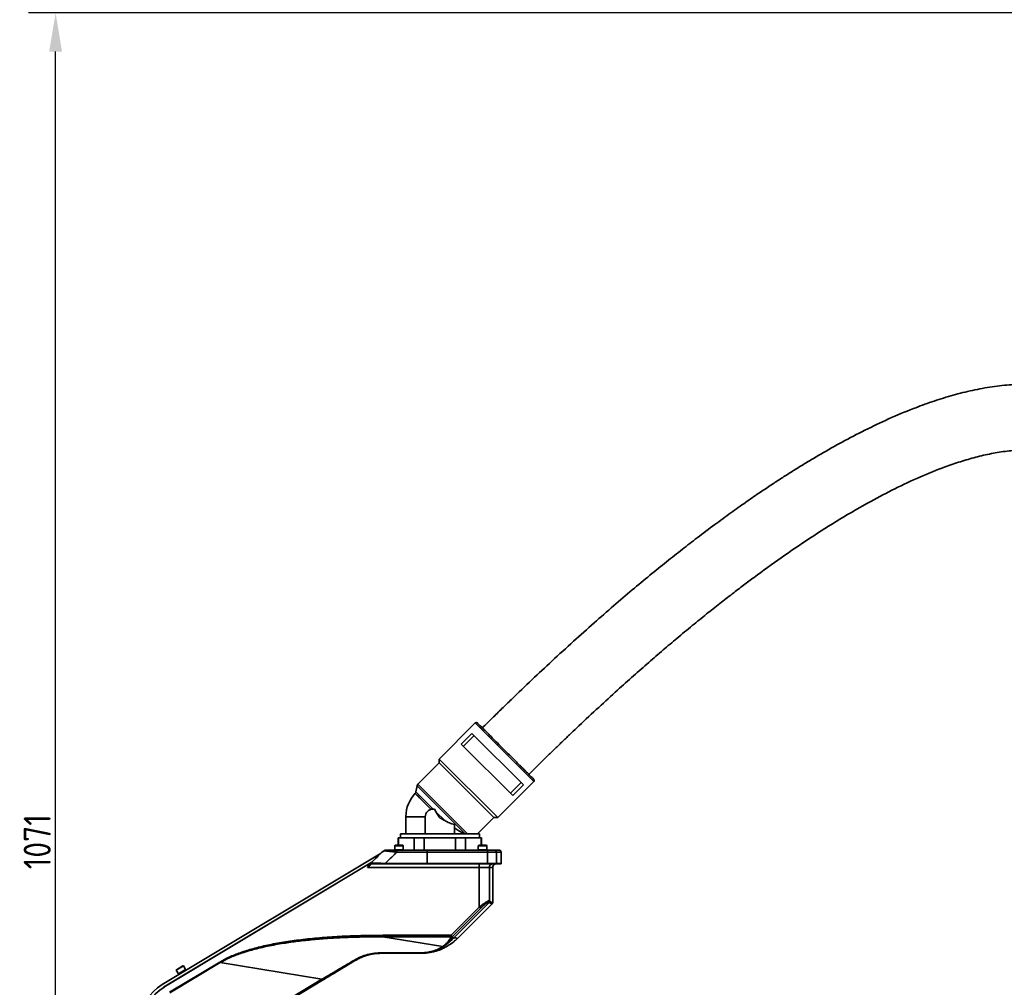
# Model space of a CAD drawing. Header units: millimetres. Extents: x 13873 to 18697, y 1443 to 6366.
# Tile 23 of 28: x 15377 to 16013, y 5007 to 5633. Entities that reach past the tile are written whole.
import ezdxf

# ---------------------------------------------------------------- set-up
doc = ezdxf.new("R2010")
doc.units = ezdxf.units.MM
doc.header["$PDSIZE"] = -1
doc.styles.add('标准汉字', font='gbenor.shx', dxfattribs={"bigfont": 'gbcbig.shx'})
doc.dimstyles.new('ISO-25', dxfattribs={"dimscale": 5, "dimtxt": 3.5, "dimasz": 5, "dimexe": 3.5, "dimexo": 0.625, "dimtad": 1, "dimdec": 1, "dimdsep": 46, "dimtxsty": '标准汉字', "dimcen": 2.5, "dimclrd": 1, "dimclre": 1, "dimadec": 0, "dimazin": 0, "dimtfac": 1, "dimtdec": 1, "dimtmove": 1, "dimatfit": 3, "dimfxl": 1, "dimarcsym": 0})

# ---------------------------------------------------------------- blocks, each defined once
blk = doc.blocks.new('*D62')
at = {"color": 1, "lineweight": -2, "transparency": 16777216}
for p, q in [((16506.26, 5637.18), (15382.56, 5637.18)), ((15400.06, 4590.79), (15400.06, 5612.18)), ((15500.34, 4565.79), (15382.56, 4565.79))]:
    blk.add_line(p, q, dxfattribs=at)
at = {"color": 1, "transparency": 16777216}
for points in [[(15395.89, 5612.18), (15404.22, 5612.18), (15400.06, 5637.18)], [(15395.89, 4590.79), (15404.22, 4590.79), (15400.06, 4565.79)]]:
    blk.add_solid(points, dxfattribs=at)
at = {"layer": 'Defpoints', "color": 0, "transparency": 16777216}
for p in [(15400.06, 5637.18), (16509.38, 5637.18), (15503.47, 4565.79)]:
    blk.add_point(p, dxfattribs=at)
at = {"color": 0, "transparency": 16777216, "insert": (15388.18, 5101.48), "char_height": 17.5, "attachment_point": 5, "rotation": 90, "style": '标准汉字'}
blk.add_mtext('1071', dxfattribs=at)

msp = doc.modelspace()

# ---------------------------------------------------------------- linework, layer by layer
at = {"linetype": 'Continuous', "lineweight": 35}
for p, q in [((15671.27, 5178.22), (15647.94, 5154.88)), ((15709.1, 5140.39), (15671.27, 5178.22)), ((15662.22, 5164.57), (15669.15, 5171.5)), ((15670.58, 5170.08), (15663.65, 5163.15)), ((15669.15, 5171.5), (15702.39, 5138.27)), ((15695.46, 5131.34), (15662.22, 5164.57)), ((15647.94, 5154.88), (15647.94, 5152.41)), ((15647.94, 5154.88), (15685.77, 5117.05)), ((15647.94, 5152.41), (15634.19, 5138.67)), ((15647.94, 5152.41), (15683.29, 5117.05)), ((15633.64, 5137.6), (15632.95, 5133.67)), ((15633.64, 5137.6), (15664.72, 5106.51)), ((15634.19, 5138.67), (15666.35, 5106.51)), ((15685.77, 5117.05), (15709.1, 5140.39)), ((15694.03, 5132.76), (15700.96, 5139.69)), ((15702.39, 5138.27), (15695.46, 5131.34)), ((15632.95, 5133.67), (15644.11, 5122.51)), ((15644.99, 5122.51), (15643.9, 5122.51)), ((15644.99, 5122.51), (15645.95, 5120.67)), ((15626.4, 5117.51), (15626.4, 5106.51)), ((15626.4, 5117.51), (15626.4, 5117.51)), ((15638.9, 5117.51), (15638.9, 5106.51)), ((15645.95, 5120.67), (15651.55, 5115.07)), ((15672.75, 5106.51), (15683.29, 5117.05)), ((15683.29, 5117.05), (15685.77, 5117.05)), ((15657.9, 5106.51), (15657.9, 5112.57)), ((15621.4, 5104.01), (15621.4, 5099.2)), ((15621.65, 5104.01), (15621.4, 5104.01)), ((15621.65, 5104.01), (15621.65, 5099.2)), ((15624.23, 5104.01), (15621.65, 5104.01)), ((15622.9, 5106.51), (15622.9, 5104.01)), ((15648.4, 5106.51), (15622.9, 5106.51)), ((15631.84, 5104.01), (15629.26, 5104.01)), ((15631.84, 5095.9), (15631.84, 5104.01)), ((15638.2, 5104.01), (15631.84, 5104.01)), ((15638.2, 5104.01), (15638.2, 5095.9)), ((15643.37, 5104.01), (15638.2, 5104.01)), ((15673.9, 5106.51), (15648.4, 5106.51)), ((15658.59, 5104.01), (15653.42, 5104.01)), ((15658.59, 5104.01), (15658.59, 5095.9)), ((15664.95, 5104.01), (15658.59, 5104.01)), ((15664.95, 5104.01), (15664.95, 5095.9)), ((15667.53, 5104.01), (15664.95, 5104.01)), ((15675.15, 5104.01), (15672.56, 5104.01)), ((15673.9, 5104.01), (15673.9, 5106.51)), ((15675.15, 5104.01), (15675.15, 5099.2)), ((15675.4, 5104.01), (15675.15, 5104.01)), ((15675.4, 5099.2), (15675.4, 5104.01)), ((15619.58, 5099.2), (15619.28, 5098.9)), ((15619.28, 5098.9), (15619.28, 5096.2)), ((15624.78, 5098.9), (15619.28, 5098.9)), ((15619.58, 5099.2), (15624.48, 5099.2)), ((15624.78, 5098.9), (15624.48, 5099.2)), ((15624.78, 5096.2), (15624.78, 5098.9)), ((15673.48, 5099.2), (15673.18, 5098.9)), ((15673.18, 5098.9), (15673.18, 5096.2)), ((15678.68, 5098.9), (15673.18, 5098.9)), ((15673.48, 5099.2), (15678.38, 5099.2)), ((15678.68, 5098.9), (15678.38, 5099.2)), ((15678.38, 5099.2), (15678.43, 5099.2)), ((15678.73, 5098.9), (15678.43, 5099.2)), ((15678.68, 5096.2), (15678.68, 5098.9)), ((15678.73, 5098.9), (15678.68, 5098.9)), ((15678.73, 5096.2), (15678.73, 5098.9)), ((15468.88, 5009.12), (15610.37, 5094.14)), ((15612.94, 5095.9), (15610.9, 5094.67)), ((15619.28, 5096.2), (15619.28, 5095.9)), ((15624.78, 5096.2), (15619.28, 5096.2)), ((15620.61, 5094.8), (15640.27, 5094.8)), ((15624.78, 5095.9), (15624.78, 5096.2)), ((15640.17, 5095.9), (15679.03, 5095.9)), ((15640.27, 5094.8), (15640.27, 5087.43)), ((15679.13, 5094.8), (15640.27, 5094.8)), ((15673.18, 5096.2), (15673.18, 5095.9)), ((15678.68, 5096.2), (15673.18, 5096.2)), ((15678.68, 5095.9), (15678.68, 5096.2)), ((15678.73, 5096.2), (15678.68, 5096.2)), ((15678.73, 5095.9), (15678.73, 5096.2)), ((15679.13, 5087.43), (15679.13, 5094.8)), ((15679.13, 5094.8), (15685.06, 5094.8)), ((15686.93, 5095.9), (15683.98, 5095.9)), ((15685.06, 5087.43), (15685.06, 5094.8)), ((15688.03, 5094.8), (15685.06, 5094.8)), ((15688.03, 5087.43), (15688.03, 5094.8)), ((15604.53, 5088.3), (15469.81, 5007.35)), ((15470.11, 5007.51), (15604.47, 5088.24)), ((15601.59, 5084.9), (15602.59, 5086.36)), ((15602.84, 5085.98), (15601.59, 5084.9)), ((15673.86, 5084.9), (15601.59, 5084.9)), ((15604.16, 5087.1), (15604.06, 5087.04)), ((15613.13, 5087.43), (15640.27, 5087.43)), ((15613.13, 5087.1), (15640.24, 5087.1)), ((15640.24, 5087.1), (15679.1, 5087.1)), ((15640.27, 5087.43), (15679.13, 5087.43)), ((15673.86, 5084.9), (15673.86, 5087.1)), ((15673.86, 5084.9), (15680.38, 5084.9)), ((15673.86, 5059.09), (15673.86, 5084.9)), ((15679.1, 5087.1), (15684.73, 5087.1)), ((15679.13, 5087.43), (15685.06, 5087.43)), ((15680.38, 5084.9), (15680.38, 5063.29)), ((15682.53, 5084.9), (15680.38, 5084.9)), ((15682.53, 5062.25), (15682.53, 5084.9)), ((15688.03, 5087.43), (15685.06, 5087.43)), ((15655.73, 5040.96), (15673.86, 5059.09)), ((15657.48, 5039.41), (15680.36, 5062.3)), ((15682.13, 5061.4), (15659.74, 5039.01)), ((15673.86, 5059.09), (15674.62, 5058.32)), ((15674.62, 5058.32), (15656.49, 5040.19)), ((15611.61, 5040.96), (15655.73, 5040.96)), ((15611.61, 5040.02), (15611.61, 5040.96)), ((15650.22, 5033.7), (15611.61, 5040.02)), ((15655.73, 5040.02), (15611.61, 5040.02)), ((15655.28, 5039.24), (15655.73, 5040.02)), ((15655.73, 5040.96), (15655.73, 5040.02)), ((15656.49, 5040.19), (15655.73, 5040.96)), ((15656.49, 5040.19), (15656.04, 5039.41)), ((15650.75, 5033.67), (15652.54, 5035.1)), ((15656.04, 5039.41), (15657.48, 5039.41)), ((15473.65, 5004.11), (15506.21, 5023.67)), ((15506.42, 5023.32), (15473.86, 5003.76)), ((15482.7, 5021.17), (15477.99, 5018.33)), ((15478.09, 5018.74), (15482.29, 5021.27)), ((15482.7, 5021.17), (15482.29, 5021.27)), ((15484.1, 5018.85), (15482.7, 5021.17)), ((15506.21, 5023.67), (15506.42, 5023.32)), ((15572.19, 5012.54), (15506.42, 5023.32)), ((15478.09, 5018.74), (15477.99, 5018.33)), ((15477.99, 5018.33), (15479.38, 5016.02)), ((15484.1, 5018.85), (15479.38, 5016.02)), ((15479.38, 5016.02), (15479.64, 5015.59)), ((15481.74, 5014.52), (15481.75, 5014.5)), ((15484.35, 5018.42), (15484.1, 5018.85)), ((15484.32, 5016.05), (15484.31, 5016.06)), ((15512.44, 4976.64), (15572.19, 5012.54)), ((15572.54, 5011.95), (15512.8, 4976.05)), ((15572.19, 5012.54), (15572.54, 5011.95))]:
    msp.add_line(p, q, dxfattribs=at)
at = {"linetype": 'Continuous', "lineweight": 35, "flags": 128}
for points in [[(15659.74, 5039.01), (15657.34, 5036.84), (15654.84, 5034.98)], [(15640.87, 5029.65), (15639.64, 5029.51), (15636.41, 5029.35)], [(15593.22, 5024.95), (15593.29, 5024.87), (15593.36, 5024.8), (15593.42, 5024.73), (15593.48, 5024.69), (15593.54, 5024.65), (15593.58, 5024.63), (15593.62, 5024.63), (15593.65, 5024.63)]]:
    msp.add_lwpolyline(points, dxfattribs=at)
at = {"linetype": 'Continuous', "lineweight": 35}
for centre, radius, start, end in [((15671.98, 5177.51), 1, 45, 135), ((15708.4, 5141.1), 1, 315, 45), ((15635.61, 5137.25), 2, 135, 170), ((15648.4, 5117.51), 22, 136.1544, 179.08529), ((15630.98, 5134.02), 2, 316.49984, 350), ((15643.9, 5117.51), 5, 90, 180), ((15613.42, 5095.07), 7.2, 357.81476, 6.58151), ((15636.89, 5095.07), 3.39, 355.38048, 14.11404), ((15675.75, 5095.07), 3.39, 355.38048, 14.11404), ((15683.97, 5094.81), 1.09, 359.48454, 89.47509), ((15686.93, 5094.8), 1.1, 0, 90), ((15604.07, 5087.37), 0.332, 137.74096, 267.89103), ((15604.16, 5087.43), 0.33, 135.31017, 269.54709), ((15609.27, 5087.35), 3.87, 356.32811, 1.22247), ((15639.25, 5087.35), 1.02, 345.88595, 4.61952), ((15678.11, 5087.35), 1.02, 345.88595, 4.61952), ((15682.56, 5084.91), 2.19, 90.35434, 180.35001), ((15684.73, 5084.9), 2.2, 90, 180), ((15684.73, 5087.43), 0.327, 270.52491, 0.51546), ((15687.7, 5087.43), 0.33, 270, 0), ((15679.12, 5063.32), 1.12, 317.15926, 0.15027), ((15679.26, 5063.31), 1.12, 315.33518, 358.97562), ((15679.57, 5063.08), 1.11, 315.13812, 358.9284), ((15681.35, 5062.18), 1.1, 315.00435, 0.05626), ((15681.43, 5062.25), 1.1, 315, 360), ((15655.92, 5040.99), 0.986, 259.02352, 305.80762), ((15650.51, 5034.35), 0.714, 245.7262, 289.29958), ((15652.2, 5035.85), 0.82, 250.87859, 293.79621), ((15633.95, 5061.38), 32.2, 305.26797, 316.96515), ((15655.47, 5040.21), 0.986, 259.02352, 305.80762), ((15610.16, 5029.65), 0.576, 328.29756, 4.1249), ((15634.66, 5029.59), 0.55, 333.73068, 3.45644), ((15483.04, 4985.55), 27.5, 121, 180), ((15483.43, 4985.35), 25.85, 121, 180)]:
    msp.add_arc(centre, radius, start, end, dxfattribs=at)
for points, knots in [([(16137.24, 5246.11), (16137.22, 5249.3), (16137.17, 5255.47), (16136.81, 5264.42), (16136.27, 5272.76), (16135.54, 5280.53), (16134.66, 5287.75), (16133.47, 5295.6), (16131.91, 5303.88), (16129.89, 5312.4), (16127.66, 5320.21), (16125.27, 5327.29), (16122.78, 5333.65), (16120.39, 5339), (16118.18, 5343.44), (16116.14, 5347.18), (16113.78, 5351.2), (16110.76, 5355.87), (16106.75, 5361.29), (16102.06, 5366.81), (16096.18, 5372.73), (16089.11, 5378.6), (16080.9, 5384.02), (16072.34, 5388.43), (16063.56, 5391.86), (16054.65, 5394.39), (16045.54, 5396.13), (16036.14, 5397.11), (16026.37, 5397.37), (16015.51, 5396.87), (16003.64, 5395.44), (15991.01, 5392.98), (15978.53, 5389.75), (15966.34, 5385.9), (15952.92, 5380.98), (15938.45, 5374.88), (15923.12, 5367.6), (15908.53, 5359.98), (15896.81, 5353.37), (15887.72, 5348), (15881.08, 5343.96), (15874.68, 5339.96), (15868.31, 5335.88), (15861.64, 5331.5), (15854.13, 5326.45), (15845.63, 5320.59), (15836.1, 5313.82), (15825.66, 5306.19), (15815.21, 5298.32), (15804.85, 5290.31), (15794.66, 5282.24), (15783.87, 5273.48), (15772.46, 5264), (15760.43, 5253.75), (15747.77, 5242.69), (15734.46, 5230.8), (15721.11, 5218.56), (15707.75, 5206.04), (15698.05, 5196.76), (15691.59, 5190.49), (15688.5, 5187.48), (15685.38, 5184.44), (15682.24, 5181.35), (15679.08, 5178.22), (15676.95, 5176.11), (15675.88, 5175.04), (15675.87, 5175.03)], [0, 0, 0, 0, 0.015065, 0.02913, 0.042259, 0.054515, 0.065954, 0.076629, 0.091973, 0.105709, 0.117977, 0.130285, 0.140985, 0.15018, 0.157954, 0.164369, 0.170298, 0.17998, 0.190586, 0.202099, 0.214154, 0.229928, 0.245381, 0.260524, 0.275312, 0.289804, 0.304211, 0.31903, 0.334367, 0.350305, 0.370328, 0.390734, 0.411012, 0.431136, 0.451056, 0.478481, 0.505233, 0.531189, 0.556147, 0.568754, 0.581005, 0.592872, 0.604368, 0.616715, 0.630555, 0.647071, 0.665444, 0.685763, 0.70812, 0.727181, 0.74761, 0.769461, 0.792786, 0.817638, 0.844074, 0.872146, 0.901912, 0.92955, 0.958579, 0.96529, 0.972074, 0.978931, 0.985861, 0.992864, 0.999941, 1, 1, 1, 1]), ([(15705.93, 5144.98), (15706.64, 5145.69), (15709.09, 5148.13), (15713.27, 5152.26), (15718.43, 5157.31), (15723.5, 5162.25), (15728.49, 5167.05), (15733.39, 5171.74), (15740.87, 5178.85), (15750.77, 5188.1), (15762.55, 5198.88), (15773.33, 5208.55), (15783.17, 5217.2), (15792.52, 5225.26), (15801.89, 5233.2), (15811.24, 5240.95), (15820.51, 5248.48), (15829.13, 5255.33), (15837.11, 5261.54), (15844.46, 5267.15), (15854.97, 5275.02), (15869.17, 5285.28), (15887.64, 5297.87), (15906.86, 5310.07), (15925.18, 5320.71), (15942.44, 5329.77), (15958.47, 5337.3), (15972.63, 5343.04), (15984.72, 5347.19), (15994.67, 5350.1), (16004.75, 5352.44), (16014.88, 5354.08), (16024.34, 5354.83), (16032.89, 5354.73), (16040.28, 5353.93), (16046.41, 5352.61), (16051.38, 5351.01), (16055.43, 5349.32), (16059.36, 5347.27), (16062.88, 5344.99), (16066.16, 5342.42), (16069.2, 5339.64), (16072.37, 5336.2), (16075.64, 5331.96), (16078.96, 5326.75), (16081.93, 5321.02), (16084.56, 5314.85), (16086.86, 5308.33), (16088.99, 5300.84), (16090.75, 5292.97), (16092.17, 5284.78), (16093.27, 5276.34), (16094.1, 5267.06), (16094.64, 5256.89), (16094.71, 5249.81), (16094.74, 5246.11)], [0, 0, 0, 0, 0.005635, 0.019407, 0.032899, 0.046114, 0.059054, 0.071723, 0.084124, 0.116869, 0.14767, 0.173581, 0.198037, 0.221082, 0.242762, 0.266848, 0.289128, 0.309672, 0.328544, 0.345808, 0.361524, 0.402098, 0.444005, 0.486716, 0.529678, 0.562687, 0.595932, 0.62887, 0.648249, 0.667545, 0.686961, 0.706202, 0.724977, 0.740095, 0.754041, 0.76654, 0.775162, 0.783279, 0.791108, 0.799969, 0.806763, 0.814398, 0.82305, 0.832939, 0.844356, 0.857646, 0.86906, 0.881906, 0.896372, 0.912646, 0.927101, 0.942951, 0.960305, 0.979282, 1, 1, 1, 1]), ([(15690.9, 5160.01), (15689.72, 5161.19), (15687.33, 5163.57), (15683.88, 5167.02), (15680.7, 5170.2), (15677.94, 5172.97), (15675.66, 5175.24), (15673.97, 5176.94), (15672.89, 5178.02), (15672.75, 5178.15), (15672.69, 5178.22)], [0, 0, 0, 0, 0.123787, 0.25, 0.376213, 0.5, 0.623787, 0.75, 0.876213, 1, 1, 1, 1]), ([(15709.1, 5141.8), (15709.08, 5141.83), (15709.02, 5141.88), (15708.59, 5142.32), (15707.93, 5142.98), (15707.09, 5143.82), (15705.84, 5145.07), (15704.26, 5146.65), (15702.4, 5148.51), (15700.89, 5150.02), (15699.29, 5151.62), (15697.1, 5153.81), (15694.29, 5156.61), (15692.01, 5158.9), (15690.9, 5160.01)], [0, 0, 0, 0, 0.077656, 0.157721, 0.240042, 0.304387, 0.368745, 0.500012, 0.565726, 0.631454, 0.695799, 0.760157, 0.883566, 1, 1, 1, 1]), ([(15651.55, 5115.07), (15651.16, 5115.3), (15650.38, 5115.76), (15649.2, 5116.42), (15647.8, 5117.24), (15646.99, 5118.93), (15646.3, 5120.09), (15645.95, 5120.67)], [0, 0, 0, 0, 0.166987, 0.334021, 0.50022, 0.749925, 1, 1, 1, 1]), ([(15651.55, 5115.07), (15652.55, 5114.54), (15654.57, 5113.47), (15656.78, 5112.87), (15657.9, 5112.57)], [0, 0, 0, 0, 0.4940331, 1, 1, 1, 1]), ([(15657.9, 5110.26), (15658.85, 5109.67), (15660.77, 5108.47), (15662.83, 5107.28), (15663.91, 5106.66), (15664.17, 5106.51)], [0, 0, 0, 0, 0.426937, 0.863288, 1, 1, 1, 1]), ([(15603.82, 5087.59), (15605.15, 5088.92), (15607.5, 5091.28), (15609.86, 5093.63), (15610.9, 5094.67)], [0, 0, 0, 0, 0.560014, 1, 1, 1, 1]), ([(15610.9, 5094.67), (15610.92, 5094.68), (15610.97, 5094.71), (15611.4, 5094.97), (15611.91, 5095.28), (15612.28, 5095.5), (15612.34, 5095.53)], [0, 0, 0, 0, 0.2073673, 0.4670396, 0.9221019, 1, 1, 1, 1]), ([(15612.34, 5095.53), (15612.39, 5095.57), (15612.48, 5095.62), (15612.62, 5095.7), (15612.71, 5095.76), (15612.8, 5095.81), (15612.87, 5095.86), (15612.94, 5095.89), (15612.94, 5095.9), (15612.94, 5095.9)], [0, 0, 0, 0, 0.183007, 0.281647, 0.364862, 0.448425, 0.543029, 0.69544, 1, 1, 1, 1]), ([(15612.34, 5095.53), (15612.8, 5095.49), (15613.72, 5095.41), (15615.9, 5095.22), (15618.21, 5095.01), (15619.82, 5094.87), (15620.61, 5094.8)], [0, 0, 0, 0, 0.257743, 0.508766, 0.75569, 1, 1, 1, 1]), ([(15612.94, 5095.9), (15613.23, 5095.9), (15613.8, 5095.9), (15615.16, 5095.9), (15616.76, 5095.9), (15618.6, 5095.9), (15619.92, 5095.9), (15620.57, 5095.9)], [0, 0, 0, 0, 0.188026, 0.370343, 0.559798, 0.780459, 1, 1, 1, 1]), ([(15613.13, 5087.43), (15614.53, 5088.8), (15617.02, 5091.26), (15619.52, 5093.72), (15620.61, 5094.8)], [0, 0, 0, 0, 0.560031, 1, 1, 1, 1]), ([(15620.57, 5095.9), (15624.24, 5095.9), (15630.78, 5095.9), (15637.3, 5095.9), (15640.17, 5095.9)], [0, 0, 0, 0, 0.559993, 1, 1, 1, 1]), ([(15679.03, 5095.9), (15679.66, 5095.9), (15681.01, 5095.9), (15682.54, 5095.9), (15683.57, 5095.9), (15683.84, 5095.9), (15683.98, 5095.9)], [0, 0, 0, 0, 0.2662599, 0.5730677, 0.7853822, 1, 1, 1, 1]), ([(15602.84, 5085.98), (15602.82, 5086), (15602.78, 5086.03), (15602.73, 5086.09), (15602.68, 5086.15), (15602.64, 5086.21), (15602.61, 5086.26), (15602.6, 5086.31), (15602.59, 5086.35), (15602.6, 5086.37), (15602.61, 5086.38)], [0, 0, 0, 0, 0.1249427, 0.2500002, 0.3750528, 0.4999994, 0.6249502, 0.7499981, 0.8750599, 1, 1, 1, 1]), ([(15602.61, 5086.38), (15602.92, 5086.7), (15603.45, 5087.22), (15603.72, 5087.49), (15603.82, 5087.59)], [0, 0, 0, 0, 0.594629, 1, 1, 1, 1]), ([(15604.06, 5087.04), (15604.01, 5087), (15603.91, 5086.91), (15603.53, 5086.59), (15603.13, 5086.23), (15602.84, 5085.98)], [0, 0, 0, 0, 0.202847, 0.434563, 1, 1, 1, 1]), ([(15603.93, 5087.66), (15603.91, 5087.66), (15603.89, 5087.65), (15603.84, 5087.61), (15603.82, 5087.59)], [0, 0, 0, 0, 0.560332, 1, 1, 1, 1]), ([(15603.93, 5087.66), (15604.04, 5087.66), (15604.26, 5087.65), (15605.37, 5087.62), (15607.36, 5087.57), (15610.17, 5087.5), (15612.15, 5087.45), (15613.13, 5087.43)], [0, 0, 0, 0, 0.126795, 0.253567, 0.503353, 0.751374, 1, 1, 1, 1]), ([(15604.16, 5087.1), (15604.36, 5087.1), (15604.75, 5087.1), (15606.32, 5087.1), (15608.27, 5087.1), (15610.59, 5087.1), (15612.28, 5087.1), (15613.13, 5087.1)], [0, 0, 0, 0, 0.186266, 0.373229, 0.559949, 0.779114, 1, 1, 1, 1]), ([(15687.7, 5087.1), (15687.65, 5087.1), (15687.56, 5087.1), (15686.73, 5087.1), (15685.49, 5087.1), (15684.73, 5087.1)], [0, 0, 0, 0, 0.280534, 0.560573, 1, 1, 1, 1]), ([(15680.24, 5063.32), (15680.13, 5063.3), (15679.91, 5063.27), (15679.18, 5062.95), (15677.88, 5062.17), (15675.94, 5060.78), (15674.57, 5059.66), (15673.86, 5059.09)], [0, 0, 0, 0, 0.110053, 0.223233, 0.460571, 0.720396, 1, 1, 1, 1]), ([(15679.94, 5062.55), (15679.79, 5062.52), (15679.48, 5062.45), (15678.65, 5061.9), (15677.54, 5061.03), (15676.15, 5059.81), (15675.14, 5058.83), (15674.62, 5058.32)], [0, 0, 0, 0, 0.15794, 0.325217, 0.508725, 0.744584, 1, 1, 1, 1]), ([(15680.06, 5062.52), (15680.04, 5062.53), (15680.01, 5062.55), (15679.96, 5062.55), (15679.94, 5062.55)], [0, 0, 0, 0, 0.560612, 1, 1, 1, 1]), ([(15680.36, 5062.3), (15680.31, 5062.34), (15680.21, 5062.42), (15680.1, 5062.49), (15680.06, 5062.52)], [0, 0, 0, 0, 0.560162, 1, 1, 1, 1]), ([(15680.38, 5063.29), (15680.36, 5063.3), (15680.32, 5063.31), (15680.26, 5063.32), (15680.24, 5063.32)], [0, 0, 0, 0, 0.560439, 1, 1, 1, 1]), ([(15680.36, 5062.3), (15680.8, 5061.96), (15681.68, 5061.29), (15681.98, 5061.36), (15682.13, 5061.4)], [0, 0, 0, 0, 0.5000018, 1, 1, 1, 1]), ([(15680.68, 5063.06), (15680.63, 5063.1), (15680.53, 5063.18), (15680.42, 5063.26), (15680.38, 5063.29)], [0, 0, 0, 0, 0.56016, 1, 1, 1, 1]), ([(15682.45, 5062.18), (15682.3, 5062.14), (15682, 5062.06), (15681.12, 5062.73), (15680.68, 5063.06)], [0, 0, 0, 0, 0.50001, 1, 1, 1, 1]), ([(15682.21, 5061.48), (15682.2, 5061.47), (15682.19, 5061.46), (15682.15, 5061.42), (15682.13, 5061.4)], [0, 0, 0, 0, 0.55994, 1, 1, 1, 1]), ([(15682.53, 5062.25), (15682.52, 5062.25), (15682.52, 5062.24), (15682.47, 5062.2), (15682.45, 5062.18)], [0, 0, 0, 0, 0.559942, 1, 1, 1, 1]), ([(15506.21, 5023.67), (15508.21, 5024.77), (15512.48, 5027.11), (15519.74, 5029.91), (15528.02, 5032.48), (15537.32, 5034.72), (15547.6, 5036.63), (15558.81, 5038.2), (15570.9, 5039.44), (15583.8, 5040.31), (15597.47, 5040.86), (15606.82, 5040.93), (15611.61, 5040.96)], [0, 0, 0, 0, 0.063535, 0.13539, 0.215963, 0.304653, 0.401592, 0.506742, 0.619495, 0.739802, 0.866663, 1, 1, 1, 1]), ([(15611.61, 5040.02), (15607.51, 5040.01), (15599.57, 5039.99), (15588.05, 5039.64), (15577.08, 5039.06), (15566.66, 5038.24), (15556.78, 5037.18), (15546.98, 5035.81), (15537.39, 5034.08), (15528.1, 5031.9), (15519.87, 5029.41), (15512.66, 5026.68), (15508.41, 5024.39), (15506.42, 5023.32)], [0, 0, 0, 0, 0.114362, 0.221572, 0.321648, 0.421033, 0.513475, 0.599018, 0.697086, 0.785395, 0.865324, 0.937108, 1, 1, 1, 1]), ([(15635.16, 5029.35), (15636.63, 5029.4), (15639.59, 5029.51), (15643.87, 5030.42), (15647.8, 5031.83), (15649.77, 5033.06), (15650.75, 5033.67)], [0, 0, 0, 0, 0.250164, 0.500819, 0.750744, 1, 1, 1, 1]), ([(15635.21, 5029.62), (15636.64, 5029.67), (15639.48, 5029.76), (15643.62, 5030.62), (15647.4, 5031.95), (15649.28, 5033.12), (15650.22, 5033.7)], [0, 0, 0, 0, 0.2514828, 0.5023404, 0.7516617, 1, 1, 1, 1]), ([(15639.59, 5029.5), (15641.17, 5029.72), (15643.46, 5030.03), (15646.45, 5030.9), (15648.57, 5031.66), (15650.8, 5032.63), (15653.28, 5033.95), (15655.98, 5035.69), (15657.69, 5037.15), (15658.6, 5037.92)], [0, 0, 0, 0, 0.235177, 0.339657, 0.436903, 0.546392, 0.676736, 0.828062, 1, 1, 1, 1]), ([(15650.22, 5033.7), (15650.56, 5033.94), (15651.17, 5034.39), (15651.7, 5034.86), (15651.94, 5035.07)], [0, 0, 0, 0, 0.555584, 1, 1, 1, 1]), ([(15651.94, 5035.07), (15652.66, 5035.8), (15653.99, 5037.14), (15654.87, 5038.58), (15655.28, 5039.24)], [0, 0, 0, 0, 0.542025, 1, 1, 1, 1]), ([(15652.54, 5035.1), (15653.2, 5035.76), (15654.6, 5037.14), (15655.55, 5038.63), (15656.04, 5039.41)], [0, 0, 0, 0, 0.477632, 1, 1, 1, 1]), ([(15657.48, 5039.41), (15658.14, 5039.3), (15659.46, 5039.06), (15659.65, 5039.03), (15659.74, 5039.01)], [0, 0, 0, 0, 0.5017606, 1, 1, 1, 1]), ([(15593.22, 5024.95), (15594.57, 5025.68), (15597.23, 5027.12), (15601.61, 5028.58), (15606.13, 5029.53), (15609.21, 5029.64), (15610.73, 5029.69)], [0, 0, 0, 0, 0.25441, 0.500011, 0.752774, 1, 1, 1, 1]), ([(15610.65, 5029.35), (15609.66, 5029.32), (15607.68, 5029.27), (15604.7, 5028.85), (15601.8, 5028.19), (15598.98, 5027.26), (15596.25, 5026.1), (15594.53, 5025.13), (15593.65, 5024.63)], [0, 0, 0, 0, 0.165302, 0.330292, 0.498576, 0.662258, 0.827903, 1, 1, 1, 1]), ([(15635.16, 5029.35), (15630.67, 5029.35), (15622.49, 5029.35), (15614.33, 5029.35), (15610.65, 5029.35)], [0, 0, 0, 0, 0.548828, 1, 1, 1, 1]), ([(15610.73, 5029.69), (15615.42, 5029.68), (15623.57, 5029.66), (15631.74, 5029.63), (15635.21, 5029.62)], [0, 0, 0, 0, 0.574661, 1, 1, 1, 1]), ([(15636.41, 5029.35), (15636.34, 5029.35), (15636.22, 5029.35), (15635.48, 5029.35), (15635.16, 5029.35)], [0, 0, 0, 0, 0.558334, 1, 1, 1, 1]), ([(15572.19, 5012.54), (15574.66, 5014), (15579.47, 5016.84), (15586.51, 5020.99), (15591.02, 5023.65), (15593.22, 5024.95)], [0, 0, 0, 0, 0.3493121, 0.6818163, 1, 1, 1, 1]), ([(15593.65, 5024.63), (15591.78, 5023.51), (15587.99, 5021.23), (15580.94, 5017), (15575.76, 5013.88), (15572.54, 5011.95)], [0, 0, 0, 0, 0.269306, 0.547047, 1, 1, 1, 1])]:
    msp.add_open_spline(points, degree=3, knots=knots, dxfattribs=at)
for points in [[(15642.71, 5122.37), (15641.97, 5123.1), (15640.5, 5124.57), (15638.51, 5126.57), (15636.72, 5128.35), (15635.21, 5129.87), (15633.99, 5131.09), (15633.1, 5131.98), (15632.53, 5132.54), (15632.46, 5132.61), (15632.43, 5132.65)], [(15638.9, 5117.51), (15637.99, 5117.51), (15636.18, 5117.51), (15633.75, 5117.51), (15631.59, 5117.51), (15629.76, 5117.51), (15628.3, 5117.51), (15627.23, 5117.51), (15626.54, 5117.51), (15626.44, 5117.51), (15626.4, 5117.51)], [(15622.9, 5104.01), (15622.99, 5104.01), (15623.18, 5104.01), (15624.7, 5104.01), (15627.05, 5104.01), (15630.25, 5104.01), (15634.14, 5104.01), (15638.57, 5104.01), (15643.39, 5104.01), (15648.4, 5104.01), (15653.4, 5104.01), (15658.22, 5104.01), (15662.65, 5104.01), (15666.54, 5104.01), (15669.74, 5104.01), (15672.09, 5104.01), (15673.61, 5104.01), (15673.8, 5104.01), (15673.9, 5104.01)]]:
    msp.add_open_spline(points, degree=3, dxfattribs=at)

# ---------------------------------------------------------------- dimensions: what is measured, and where the dimension line sits
dim = msp.add_linear_dim(base=(15400.06, 5637.18), p1=(15503.47, 4565.79), p2=(16509.38, 5637.18), angle=90, dimstyle='ISO-25', override={"dimdec": 0})
dim.commit()
dim.dimension.update_dxf_attribs({"geometry": '*D62', "text_midpoint": (15388.18, 5101.48)})

doc.saveas('drawing.dxf')
